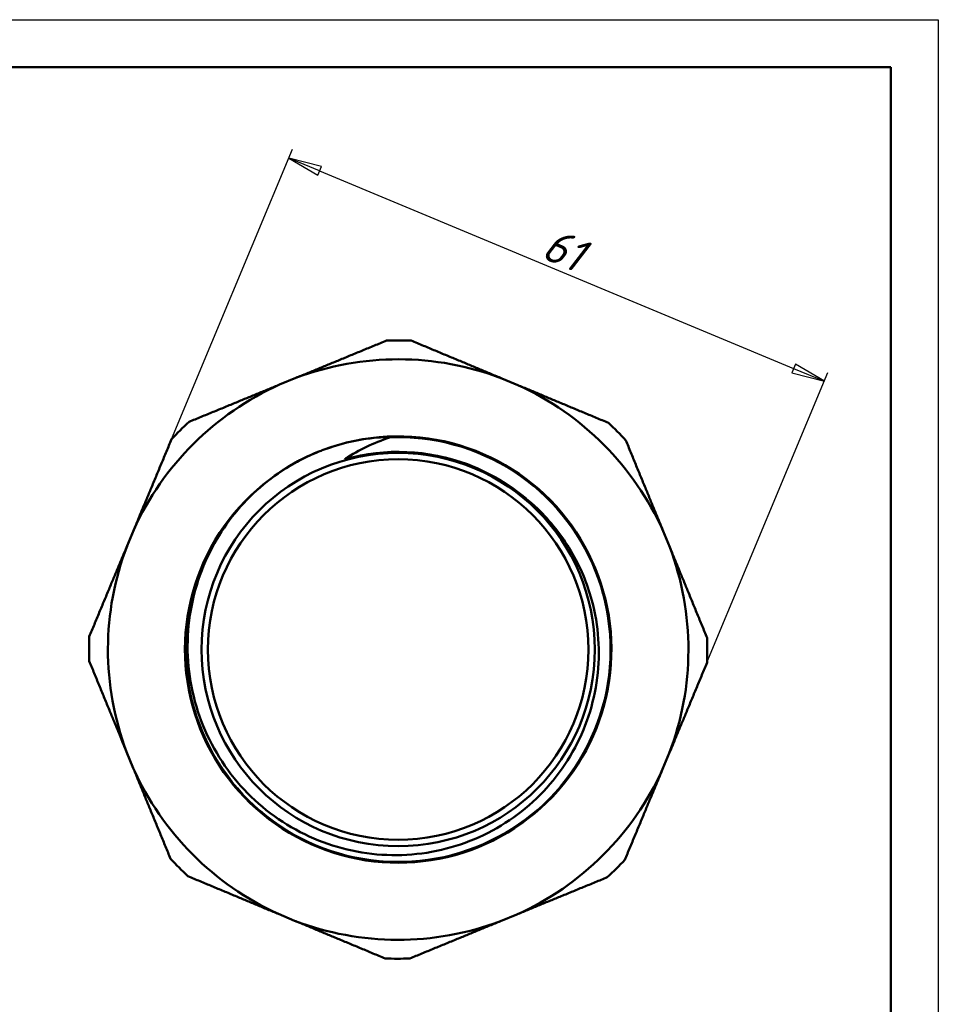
# Model space of a CAD drawing. Header units: millimetres. Extents: x 0 to 440, y -67 to 297.
# Tile 18 of 19: x 113 to 210, y 193 to 297. Entities that reach past the tile are written whole.
import ezdxf

# ---------------------------------------------------------------- set-up
doc = ezdxf.new("R2010")
doc.units = ezdxf.units.MM
for name, color, linetype, lineweight in [('Видимые тонкие (ГОСТ)', 7, 'Continuous', 35), ('Видимый контур (ГОСТ)', 7, 'Continuous', 50), ('Кромка (ГОСТ)', 7, 'Continuous', 50), ('Размер (ГОСТ)', 7, 'Continuous', 25)]:
    doc.layers.add(name, color=color, linetype=linetype, lineweight=lineweight)
doc.styles.add('Обычный текст (ГОСТ)', font='GOST Common Italic.ttf')
doc.dimstyles.new('Обычный (ГОСТ)', dxfattribs={"dimtxt": 3.5, "dimasz": 3.5, "dimexe": 1, "dimexo": 0, "dimgap": 0.5, "dimtad": 1, "dimrnd": 1e-08, "dimtxsty": 'Обычный текст (ГОСТ)', "dimblk": 'Filled-1', "dimcen": 0.09, "dimdle": 15, "dimclrd": 256, "dimclre": 256, "dimclrt": 256, "dimazin": 2, "dimtfac": 0.714286, "dimtdec": 3, "dimtmove": 0, "dimatfit": 3, "dimfxl": 1, "dimtolj": 1, "dimlwd": 25, "dimlwe": 25, "dimarcsym": 0})

# ---------------------------------------------------------------- blocks, each defined once
blk = doc.blocks.new('Рамки ГОСТ_ граница 297x210')
at = {"layer": 'Кромка (ГОСТ)', "lineweight": 25}
for p, q in [((0, 297), (210, 297)), ((210, 297), (210, 0))]:
    blk.add_line(p, q, dxfattribs=at)
at = {"layer": 'Кромка (ГОСТ)'}
for p, q in [((205, 292), (20, 292)), ((205, 5), (205, 292))]:
    blk.add_line(p, q, dxfattribs=at)
blk = doc.blocks.new('Filled-1')
at = {"color": 0}
for p, q in [((0, 0), (-1, 0.143)), ((-1, 0.143), (-1, -0.143)), ((-1, 0), (0, 0)), ((-1, -0.143), (0, 0))]:
    blk.add_line(p, q, dxfattribs=at)
at = {"color": 0, "flags": 128}
blk.add_lwpolyline([(-1, -0.143), (0, 0), (-1, 0.143), (-1, -0.143)], dxfattribs=at)
at = {"color": 0}
blk.add_solid([(-1, -0.143), (0, 0), (-1, 0.143), (-1, -0.143)], dxfattribs=at)
blk = doc.blocks.new('*D14')
at = {"layer": 'Defpoints', "color": 0, "linetype": 'Continuous', "transparency": 16777216}
for p in [(198.02, 258.99), (129.38, 252.89), (185.68, 229.41)]:
    blk.add_point(p, dxfattribs=at)
at = {"layer": 'Размер (ГОСТ)', "linetype": 'Continuous', "lineweight": 25, "transparency": 16777216}
for p, q in [((129.38, 252.89), (142.1, 283.39)), ((144.95, 281.12), (194.79, 260.33)), ((185.68, 229.41), (198.4, 259.91))]:
    blk.add_line(p, q, dxfattribs=at)
at = {"layer": 'Размер (ГОСТ)', "linetype": 'Continuous', "lineweight": 25, "transparency": 16777216, "xscale": 3.5, "yscale": 3.5, "zscale": 3.5}
for p, rotation in [((141.72, 282.46), 157.363940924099), ((198.02, 258.99), 337.3639409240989)]:
    blk.add_blockref('Filled-1', p, dxfattribs=dict(at, rotation=rotation))
at = {"layer": 'Размер (ГОСТ)', "linetype": 'Continuous', "lineweight": 25, "transparency": 16777216, "insert": (169.43, 275.24), "char_height": 3.5, "attachment_point": 1, "rotation": 337.3639, "style": 'Обычный текст (ГОСТ)'}
blk.add_mtext('\\A1;61', dxfattribs=at)

msp = doc.modelspace()

# ---------------------------------------------------------------- linework, layer by layer
at = {"layer": 'Видимые тонкие (ГОСТ)'}
for points, knots in [([(152.309, 253.072), (156.887, 253.258), (161.514, 251.99), (165.357, 249.495), (169.199, 247.001), (172.241, 243.293), (173.935, 239.038), (175.629, 234.783), (175.969, 230), (174.894, 225.549), (173.818, 221.098), (171.333, 217), (167.885, 213.988), (164.437, 210.977), (160.042, 209.067), (155.489, 208.6), (150.936, 208.134), (146.246, 209.112), (142.26, 211.359), (138.275, 213.606), (135.011, 217.112), (133.054, 221.247), (131.097, 225.382), (130.456, 230.127), (131.245, 234.633), (131.668, 237.052), (132.503, 239.397), (133.688, 241.549)], [3.1010156, 3.1010156, 3.1010156, 3.1010156, 3.7173263, 3.7173263, 3.7173263, 4.3334793, 4.3334793, 4.3334793, 4.9494777, 4.9494777, 4.9494777, 5.5653243, 5.5653243, 5.5653243, 6.1810223, 6.1810223, 6.1810223, 6.7965745, 6.7965745, 6.7965745, 7.411984, 7.411984, 7.411984, 8.0272536, 8.0272536, 8.0272536, 8.3576913, 8.3576913, 8.3576913, 8.3576913]), ([(147.661, 250.858), (151.856, 252.019), (156.415, 251.82), (160.493, 250.298), (163.253, 249.269), (165.783, 247.637), (167.877, 245.566)], [2.8716577, 2.8716577, 2.8716577, 2.8716577, 3.4986887, 3.4986887, 3.4986887, 3.923002, 3.923002, 3.923002, 3.923002])]:
    msp.add_open_spline(points, degree=3, knots=knots, dxfattribs=at)
at = {"layer": 'Видимый контур (ГОСТ)'}
for p, q in [((142.465, 259.345), (140.754, 258.641)), ((165.807, 258.582), (164.099, 259.294)), ((125.42, 243.38), (124.707, 241.672)), ((181.772, 241.537), (181.068, 243.248)), ((124.656, 220.038), (125.36, 218.327)), ((181.009, 218.195), (181.721, 219.903)), ((140.621, 202.993), (142.329, 202.281)), ((163.963, 202.229), (165.675, 202.933))]:
    msp.add_line(p, q, dxfattribs=at)
for radius in [20.671, 20]:
    msp.add_circle((153.214, 230.787), radius, dxfattribs=at)
for radius, start, end in [(32.5, 87.56916, 92.15872), (30.514, 69.10141, 110.62647), (30.514, 114.10141, 155.62647), (30.514, 24.10141, 65.62647), (32.5, 132.56916, 137.15872), (32.5, 42.56916, 47.15872), (22.42, 110.5679, 111.82314), (30.514, 159.10141, 200.62647), (30.514, 339.10141, 20.62647), (32.5, 177.56916, 182.15872), (32.5, 357.56916, 2.15872), (30.514, 204.10141, 245.62647), (30.514, 294.10141, 335.62647), (32.5, 222.56916, 227.15872), (32.5, 312.56916, 317.15872), (30.514, 249.10141, 290.62647), (32.5, 267.56916, 272.15872)]:
    msp.add_arc((153.214, 230.787), radius, start, end, dxfattribs=at)
for points, weights in [([(142.465, 259.345), (147.077, 261.243), (151.99, 263.264)], [1, 1.01365965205, 1.00005436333]), ([(154.592, 263.258), (159.495, 261.214), (164.099, 259.294)], [1.00005436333, 1.01365965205, 1]), ([(131.228, 254.722), (136.141, 256.744), (140.754, 258.641)], [1.00005436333, 1.01365965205, 1]), ([(165.807, 258.582), (170.41, 256.662), (175.313, 254.618)], [1, 1.01365965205, 1.00005436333]), ([(125.42, 243.38), (127.339, 247.983), (129.384, 252.886)], [1, 1.01365965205, 1.00005436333]), ([(177.149, 252.773), (179.17, 247.86), (181.068, 243.248)], [1.00005436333, 1.01365965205, 1]), ([(120.743, 232.166), (122.788, 237.069), (124.707, 241.672)], [1.00005436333, 1.01365965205, 1]), ([(181.772, 241.537), (183.67, 236.924), (185.691, 232.012)], [1, 1.01365965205, 1.00005436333]), ([(124.656, 220.038), (122.758, 224.65), (120.737, 229.563)], [1, 1.01365965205, 1.00005436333]), ([(185.685, 229.409), (183.64, 224.506), (181.721, 219.903)], [1.00005436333, 1.01365965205, 1]), ([(129.279, 208.802), (127.258, 213.714), (125.36, 218.327)], [1.00005436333, 1.01365965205, 1]), ([(181.009, 218.195), (179.089, 213.591), (177.044, 208.688)], [1, 1.01365965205, 1.00005436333]), ([(140.621, 202.993), (136.018, 204.913), (131.115, 206.957)], [1, 1.01365965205, 1.00005436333]), ([(175.2, 206.852), (170.287, 204.831), (165.675, 202.933)], [1.00005436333, 1.01365965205, 1]), ([(151.836, 198.317), (146.933, 200.361), (142.329, 202.281)], [1.00005436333, 1.01365965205, 1]), ([(163.963, 202.229), (159.351, 200.332), (154.438, 198.31)], [1, 1.01365965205, 1.00005436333])]:
    msp.add_rational_spline(points, weights, degree=2, dxfattribs=at)
for points, knots in [([(145.338, 251.778), (149.645, 253.394), (154.455, 253.641), (158.904, 252.473), (163.353, 251.306), (167.421, 248.731), (170.38, 245.209), (173.338, 241.689), (175.173, 237.239), (175.556, 232.657), (175.939, 228.076), (174.87, 223.384), (172.539, 219.421), (170.21, 215.46), (166.63, 212.246), (162.441, 210.354), (158.254, 208.463), (153.477, 207.903), (148.966, 208.774), (144.455, 209.644), (140.231, 211.941), (137.048, 215.253), (133.866, 218.565), (131.739, 222.876), (131.049, 227.416), (130.359, 231.956), (131.107, 236.703), (133.159, 240.811), (135.212, 244.917), (138.559, 248.364), (142.602, 250.537), (143.341, 250.934), (144.102, 251.288), (144.88, 251.598)], [2.7826151, 2.7826151, 2.7826151, 2.7826151, 3.3982055, 3.3982055, 3.3982055, 4.0136371, 4.0136371, 4.0136371, 4.6289128, 4.6289128, 4.6289128, 5.2440357, 5.2440357, 5.2440357, 5.8590086, 5.8590086, 5.8590086, 6.4738347, 6.4738347, 6.4738347, 7.0885169, 7.0885169, 7.0885169, 7.7030581, 7.7030581, 7.7030581, 8.3174612, 8.3174612, 8.3174612, 8.9317293, 8.9317293, 8.9317293, 9.0438923, 9.0438923, 9.0438923, 9.0438923]), ([(145.338, 251.778), (148.815, 253.08), (151.619, 253.117), (152.203, 253.099), (152.265, 253.096), (152.306, 253.09), (152.312, 253.088), (152.319, 253.086), (152.32, 253.085), (152.322, 253.084), (152.322, 253.083), (152.323, 253.083), (152.323, 253.082), (152.323, 253.081), (152.324, 253.081), (152.323, 253.08), (152.323, 253.08), (152.322, 253.079), (152.322, 253.078), (152.319, 253.076), (152.315, 253.074), (152.309, 253.072)], [-0.20519086, -0.20519086, -0.20519086, -0.20519086, -0.02010311, -0.02010311, -0.0064979, -0.0064979, -0.00405167, -0.00405167, -0.00325009, -0.00325009, -0.00287924, -0.00287924, -0.0026424, -0.0026424, -0.00242013, -0.00242013, -0.00214248, -0.00214248, -0.00167606, -0.00167606, 0, 0, 0, 0]), ([(152.309, 253.072), (151.48, 252.796), (150.668, 252.469), (149.115, 251.727), (148.373, 251.315), (147.661, 250.858)], [-0.52333421, -0.52333421, -0.52333421, -0.52333421, -0.25765965, -0.25765965, 0, 0, 0, 0]), ([(133.681, 241.553), (134.87, 243.789), (136.444, 245.804), (140.25, 249.246), (142.471, 250.634), (144.88, 251.601)], [-1.5386905, -1.5386905, -1.5386905, -1.5386905, -0.7785382, -0.7785382, 0, 0, 0, 0]), ([(147.661, 250.858), (147.658, 250.856), (147.655, 250.854), (147.652, 250.851), (147.651, 250.85), (147.65, 250.849), (147.65, 250.848), (147.65, 250.847), (147.65, 250.847), (147.65, 250.846), (147.65, 250.846), (147.651, 250.845), (147.651, 250.845), (147.653, 250.844), (147.654, 250.843), (147.665, 250.841), (147.686, 250.843), (147.779, 250.855), (147.892, 250.878), (148.311, 250.964), (148.785, 251.067), (150.669, 251.39), (152.5, 251.6), (154.695, 251.442)], [-1.1912612, -1.1912612, -1.1912612, -1.1912612, -1.1738769, -1.1738769, -1.1674875, -1.1674875, -1.1641862, -1.1641862, -1.1617186, -1.1617186, -1.1591155, -1.1591155, -1.1553444, -1.1553444, -1.1486933, -1.1486933, -1.0932, -1.0932, -0.961167, -0.961167, -0.6602126, -0.6602126, 0, 0, 0, 0]), ([(154.695, 251.442), (157.165, 251.265), (159.579, 250.66), (164.073, 248.649), (166.113, 247.27), (167.881, 245.571)], [-1.4787533, -1.4787533, -1.4787533, -1.4787533, -0.7356004, -0.7356004, 0, 0, 0, 0]), ([(167.881, 245.571), (169.24, 244.265), (170.417, 242.78), (172.343, 239.527), (173.082, 237.774), (174.292, 233.298), (174.482, 230.535), (173.793, 225.074), (172.915, 222.43), (170.188, 217.61), (168.36, 215.484), (163.981, 212.04), (161.468, 210.759), (156.076, 209.226), (153.248, 208.994), (147.644, 209.627), (144.924, 210.491), (139.95, 213.22), (137.748, 215.064), (134.162, 219.503), (132.817, 222.059), (131.175, 227.56), (130.9, 230.453), (131.472, 236.199), (132.321, 238.996), (133.681, 241.553)], [-9.5997937, -9.5997937, -9.5997937, -9.5997937, -9.0332556, -9.0332556, -8.4642945, -8.4642945, -7.6402164, -7.6402164, -6.8111696, -6.8111696, -5.9771548, -5.9771548, -5.1381726, -5.1381726, -4.2942237, -4.2942237, -3.4453087, -3.4453087, -2.5914282, -2.5914282, -1.7325828, -1.7325828, -0.8687732, -0.8687732, 0, 0, 0, 0])]:
    msp.add_open_spline(points, degree=3, knots=knots, dxfattribs=at)

# ---------------------------------------------------------------- block references
msp.add_blockref('Рамки ГОСТ_ граница 297x210', (0, 0))

# ---------------------------------------------------------------- dimensions: what is measured, and where the dimension line sits
at = {"layer": 'Размер (ГОСТ)', "linetype": 'Continuous', "lineweight": 25}
dim = msp.add_linear_dim(base=(198.019, 258.986), p1=(129.384, 252.886), p2=(185.685, 229.409), angle=337.36394, dimstyle='Обычный (ГОСТ)', override={"dimgap": 0.5, "dimdec": 2, "dimtol": 0, "dimlim": 0, "dimtp": 0, "dimtm": 0, "dimtdec": 3, "dimtofl": 0, "dimatfit": 1}, dxfattribs=at)
dim.commit()
dim.dimension.update_dxf_attribs({"geometry": '*D14', "text_midpoint": (169.868, 270.725), "dimtype": 160})

doc.saveas('drawing.dxf')
